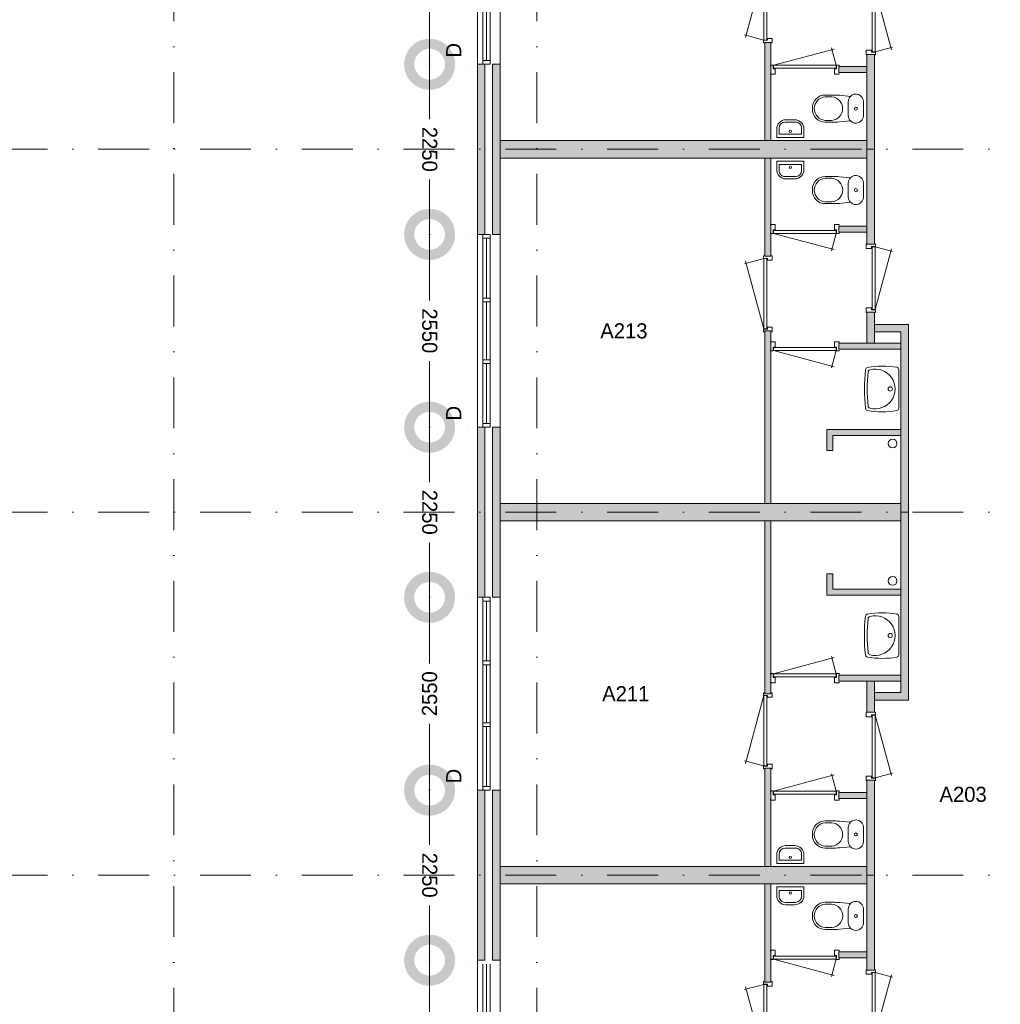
# Model space of a CAD drawing. Header units: millimetres. Extents: x -8493 to 75607, y -19302 to 56340.
# Tile 28 of 40: x 31013 to 43980, y 20585 to 33607. Entities that reach past the tile are written whole.
import ezdxf
from ezdxf.enums import TextEntityAlignment as Align

# ---------------------------------------------------------------- set-up
doc = ezdxf.new("R2010")
doc.units = ezdxf.units.MM
doc.header["$PDMODE"] = 3
doc.header["$PDSIZE"] = 1
doc.linetypes.add('DGN1', pattern=[504.6, 0, -504.6])
doc.linetypes.add('DGN4', pattern=[1345.6, 672.8, -336.4, 0, -336.4])
for name, color, linetype in [('16', 7, 'Continuous'), ('17', 7, 'Continuous'), ('30', 7, 'Continuous'), ('32', 7, 'Continuous'), ('33', 7, 'Continuous'), ('40', 7, 'Continuous'), ('48', 7, 'Continuous'), ('56', 7, 'Continuous'), ('58', 7, 'Continuous'), ('62', 7, 'Continuous')]:
    doc.layers.add(name, color=color, linetype=linetype)
doc.styles.add('dgn003', font='dgn003.shx')
doc.styles.get("Standard").update_dxf_attribs({"font": 'arial.ttf'})
doc.dimstyles.get("Standard").update_dxf_attribs({"dimtxt": 0.18, "dimasz": 0.18, "dimexe": 0.18, "dimexo": 0.0625, "dimgap": 0.09, "dimtad": 0, "dimtih": 1, "dimtoh": 1, "dimdec": 4, "dimzin": 0, "dimdsep": 46, "dimtxsty": 'Standard', "dimcen": 0.09, "dimadec": 0, "dimazin": 0, "dimtfac": 1, "dimtdec": 4, "dimtofl": 0, "dimtmove": 0, "dimatfit": 3, "dimfxl": 1, "dimtolj": 1, "dimtzin": 0, "dimarcsym": 0})

# ---------------------------------------------------------------- blocks, each defined once
blk = doc.blocks.new('930L0933')
at = {"layer": '33', "color": 1, "linetype": 'Continuous', "lineweight": 0}
for p, q in [((-98, -38), (-338.7, -936.31)), ((-98, -968), (-353.44, -899.56))]:
    blk.add_line(p, q, dxfattribs=at)
at = {"layer": '33', "color": 92, "linetype": 'Continuous', "lineweight": 13, "true_color": 0x00e100, "flags": 128}
for points in [[(-90, 0), (-101, 0), (-101, -35), (-51, -35), (-51, -60), (11, -60), (11, 0), (0, 0)], [(-90, -1006), (-101, -1006), (-101, -971), (-51, -971), (-51, -946), (11, -946), (11, -1006), (0, -1006)]]:
    blk.add_lwpolyline(points, dxfattribs=at)
at = {"layer": '33', "color": 2, "linetype": 'Continuous', "lineweight": 13, "true_color": 0xf0f000, "flags": 128}
blk.add_lwpolyline([(-98, -968), (-98, -38), (-58, -38), (-58, -968), (-98, -968)], dxfattribs=at)
blk = doc.blocks.new('830R10100')
at = {"layer": '33', "color": 1, "linetype": 'Continuous', "lineweight": 0}
for p, q in [((-868, 108), (-66.28, 322.82)), ((-38, 108), (-99.32, 336.87))]:
    blk.add_line(p, q, dxfattribs=at)
at = {"layer": '33', "color": 92, "linetype": 'Continuous', "lineweight": 13, "true_color": 0x00e100, "flags": 128}
for points in [[(-906, 100), (-906, 111), (-871, 111), (-871, 61), (-846, 61), (-846, -11), (-906, -11), (-906, 0)], [(0, 100), (0, 111), (-35, 111), (-35, 61), (-60, 61), (-60, -11), (0, -11), (0, 0)]]:
    blk.add_lwpolyline(points, dxfattribs=at)
at = {"layer": '33', "color": 2, "linetype": 'Continuous', "lineweight": 13, "true_color": 0xf0f000, "flags": 128}
blk.add_lwpolyline([(-868, 108), (-38, 108), (-38, 68), (-868, 68), (-868, 108)], dxfattribs=at)
blk = doc.blocks.new('830R10101')
at = {"layer": '33', "color": 1, "linetype": 'Continuous', "lineweight": 0}
for p, q in [((108, 868), (322.82, 66.28)), ((108, 38), (336.87, 99.32))]:
    blk.add_line(p, q, dxfattribs=at)
at = {"layer": '33', "color": 92, "linetype": 'Continuous', "lineweight": 13, "true_color": 0x00e100, "flags": 128}
for points in [[(100, 906), (111, 906), (111, 871), (61, 871), (61, 846), (-11, 846), (-11, 906), (0, 906)], [(100, 0), (111, 0), (111, 35), (61, 35), (61, 60), (-11, 60), (-11, 0), (0, 0)]]:
    blk.add_lwpolyline(points, dxfattribs=at)
at = {"layer": '33', "color": 2, "linetype": 'Continuous', "lineweight": 13, "true_color": 0xf0f000, "flags": 128}
blk.add_lwpolyline([(108, 868), (108, 38), (68, 38), (68, 868), (108, 868)], dxfattribs=at)
blk = doc.blocks.new('930L0934')
at = {"layer": '33', "color": 1, "linetype": 'Continuous', "lineweight": 0}
for p, q in [((-98, 968), (-353.44, 899.56)), ((-98, 38), (-338.7, 936.31))]:
    blk.add_line(p, q, dxfattribs=at)
at = {"layer": '33', "color": 92, "linetype": 'Continuous', "lineweight": 13, "true_color": 0x00e100, "flags": 128}
for points in [[(-90, 1006), (-101, 1006), (-101, 971), (-51, 971), (-51, 946), (11, 946), (11, 1006), (0, 1006)], [(-90, 0), (-101, 0), (-101, 35), (-51, 35), (-51, 60), (11, 60), (11, 0), (0, 0)]]:
    blk.add_lwpolyline(points, dxfattribs=at)
at = {"layer": '33', "color": 2, "linetype": 'Continuous', "lineweight": 13, "true_color": 0xf0f000, "flags": 128}
blk.add_lwpolyline([(-98, 968), (-98, 38), (-58, 38), (-58, 968), (-98, 968)], dxfattribs=at)
blk = doc.blocks.new('830R10102')
at = {"layer": '33', "color": 1, "linetype": 'Continuous', "lineweight": 0}
for p, q in [((-868, -108), (-66.28, -322.82)), ((-38, -108), (-99.32, -336.87))]:
    blk.add_line(p, q, dxfattribs=at)
at = {"layer": '33', "color": 92, "linetype": 'Continuous', "lineweight": 13, "true_color": 0x00e100, "flags": 128}
for points in [[(-906, -100), (-906, -111), (-871, -111), (-871, -61), (-846, -61), (-846, 11), (-906, 11), (-906, 0)], [(0, -100), (0, -111), (-35, -111), (-35, -61), (-60, -61), (-60, 11), (0, 11), (0, 0)]]:
    blk.add_lwpolyline(points, dxfattribs=at)
at = {"layer": '33', "color": 2, "linetype": 'Continuous', "lineweight": 13, "true_color": 0xf0f000, "flags": 128}
blk.add_lwpolyline([(-868, -108), (-38, -108), (-38, -68), (-868, -68), (-868, -108)], dxfattribs=at)
blk = doc.blocks.new('CLOS0233')
at = {"layer": '40', "color": 7, "linetype": 'Continuous', "lineweight": 0}
for p, q in [((-528, 155), (-436, 155)), ((-670, -1), (-670, 1)), ((-220, -92), (-220, 92)), ((-528, -155), (-436, -155))]:
    blk.add_line(p, q, dxfattribs=at)
at = {"layer": '40', "color": 7, "linetype": 'Continuous', "lineweight": 0, "flags": 128}
for points in [[(-338, -176), (-192, -162), (-192, -162, 0.674333), (-20, -92), (-20, -92), (-20, 92), (-20, 92, 0.674333), (-192, 162), (-192, 162), (-338, 176), (-338, 176, 0.023285), (-431, 180), (-431, 180), (-525, 180), (-525, 180, 0.414214), (-695, 10), (-695, 10), (-695, -10), (-695, -10, 0.414214), (-525, -180), (-525, -180), (-431, -180), (-431, -180, 0.023285), (-338, -176)], [(-220, 92, -0.194504), (-192, 162)], [(-192, -162, -0.194504), (-220, -92)]]:
    blk.add_lwpolyline(points, format="xyb", dxfattribs=at)
at = {"layer": '40', "color": 7, "linetype": 'Continuous', "lineweight": 0}
blk.add_circle((-120, 0), 20, dxfattribs=at)
for centre, start, end in [((-514, 0), 94.9259, 265.0741), ((-450, 0), 274.9263, 85.0736)]:
    blk.add_arc(centre, 156, start, end, dxfattribs=at)
blk = doc.blocks.new('830R10103')
at = {"layer": '33', "color": 1, "linetype": 'Continuous', "lineweight": 0}
for p, q in [((108, -38), (336.87, -99.32)), ((108, -868), (322.82, -66.28))]:
    blk.add_line(p, q, dxfattribs=at)
at = {"layer": '33', "color": 92, "linetype": 'Continuous', "lineweight": 13, "true_color": 0x00e100, "flags": 128}
for points in [[(100, 0), (111, 0), (111, -35), (61, -35), (61, -60), (-11, -60), (-11, 0), (0, 0)], [(100, -906), (111, -906), (111, -871), (61, -871), (61, -846), (-11, -846), (-11, -906), (0, -906)]]:
    blk.add_lwpolyline(points, dxfattribs=at)
at = {"layer": '33', "color": 2, "linetype": 'Continuous', "lineweight": 13, "true_color": 0xf0f000, "flags": 128}
blk.add_lwpolyline([(108, -868), (108, -38), (68, -38), (68, -868), (108, -868)], dxfattribs=at)
blk = doc.blocks.new('830R10104')
at = {"layer": '33', "color": 1, "linetype": 'Continuous', "lineweight": 0}
for p, q in [((-868, -108), (-66.28, -322.82)), ((-38, -108), (-99.32, -336.87))]:
    blk.add_line(p, q, dxfattribs=at)
at = {"layer": '33', "color": 92, "linetype": 'Continuous', "lineweight": 13, "true_color": 0x00e100, "flags": 128}
for points in [[(-906, -100), (-906, -111), (-871, -111), (-871, -61), (-846, -61), (-846, 11), (-906, 11), (-906, 0)], [(0, -100), (0, -111), (-35, -111), (-35, -61), (-60, -61), (-60, 11), (0, 11), (0, 0)]]:
    blk.add_lwpolyline(points, dxfattribs=at)
at = {"layer": '33', "color": 2, "linetype": 'Continuous', "lineweight": 13, "true_color": 0xf0f000, "flags": 128}
blk.add_lwpolyline([(-868, -108), (-38, -108), (-38, -68), (-868, -68), (-868, -108)], dxfattribs=at)
blk = doc.blocks.new('WT0134')
at = {"layer": '40', "color": 7, "linetype": 'Continuous', "lineweight": 0}
blk.add_line((-20, -253), (-20, 253), dxfattribs=at)
at = {"layer": '40', "color": 7, "linetype": 'Continuous', "lineweight": 0, "flags": 128}
for points in [[(-459, 256, -0.328769), (-432, 284)], [(-432, 284, -0.090801), (-47, 286)], [(-401, 254, -1.30637), (-401, -254)], [(-47, 286, -0.363957), (-20, 253)], [(-459, -256, -0.059915), (-459, 256)], [(-425, -226, -0.052773), (-425, 226)], [(-425, 226, -0.309671), (-401, 254)], [(-432, -284, -0.328769), (-459, -256)], [(-401, -254, -0.309671), (-425, -226)], [(-20, -253, -0.363957), (-47, -286)], [(-47, -286, -0.090801), (-432, -284)]]:
    blk.add_lwpolyline(points, format="xyb", dxfattribs=at)
at = {"layer": '40', "color": 7, "linetype": 'Continuous', "lineweight": 0}
blk.add_circle((-133, 0), 28.1, dxfattribs=at)
blk = doc.blocks.new('FT0133')
at = {"layer": '40', "color": 7, "linetype": 'Continuous', "lineweight": 0}
for p, q in [((180, -20), (-180, -20)), ((149, -65), (-149, -65)), ((-149, -65), (-149, -144)), ((180, -135), (180, -20))]:
    blk.add_line(p, q, dxfattribs=at)
at = {"layer": '40', "color": 7, "linetype": 'Continuous', "lineweight": 0, "flags": 128}
for points in [[(-180, -20), (-180, -135)], [(149, -144), (149, -65)], [(-69, -224), (69, -224)], [(-60, -255), (60, -255)]]:
    blk.add_lwpolyline(points, dxfattribs=at)
for points in [[(-60, -255, -0.414214), (-180, -135)], [(-69, -224, -0.414214), (-149, -144)]]:
    blk.add_lwpolyline(points, format="xyb", dxfattribs=at)
at = {"layer": '40', "color": 7, "linetype": 'Continuous', "lineweight": 0}
blk.add_circle((-1, -101), 15.1, dxfattribs=at)
for centre, radius in [((60, -135), 120), ((69, -144), 80)]:
    blk.add_arc(centre, radius, 270, 0, dxfattribs=at)
blk = doc.blocks.new('CLOS0234')
at = {"layer": '40', "color": 7, "linetype": 'Continuous', "lineweight": 0}
for p, q in [((-528, 155), (-436, 155)), ((-670, 1), (-670, -1)), ((-220, 92), (-220, -93)), ((-528, -155), (-436, -155))]:
    blk.add_line(p, q, dxfattribs=at)
at = {"layer": '40', "color": 7, "linetype": 'Continuous', "lineweight": 0, "flags": 128}
for points in [[(-338, 176), (-192, 162), (-192, 162, -0.674333), (-20, 92), (-20, 92), (-20, -93), (-20, -93, -0.674333), (-192, -162), (-192, -162), (-338, -176), (-338, -176, -0.023285), (-431, -180), (-431, -180), (-525, -180), (-525, -180, -0.414214), (-695, -10), (-695, -10), (-695, 10), (-695, 10, -0.414214), (-525, 180), (-525, 180), (-431, 180), (-431, 180, -0.023285), (-338, 176)], [(-528, -155, -0.917521), (-528, 155)], [(-437, 155, -0.917514), (-437, -155)]]:
    blk.add_lwpolyline(points, format="xyb", dxfattribs=at)
at = {"layer": '40', "color": 7, "linetype": 'Continuous', "lineweight": 0}
blk.add_circle((-120, 0), 20, dxfattribs=at)
for centre, start, end in [((-120, 92), 135.9727, 180), ((-120, -93), 180, 224.0273)]:
    blk.add_arc(centre, 100, start, end, dxfattribs=at)
blk = doc.blocks.new('FT0134')
at = {"layer": '40', "color": 7, "linetype": 'Continuous', "lineweight": 0}
for p, q in [((-149, 65), (-149, 144)), ((180, 135), (180, 20)), ((180, 20), (-180, 20)), ((149, 65), (-149, 65))]:
    blk.add_line(p, q, dxfattribs=at)
at = {"layer": '40', "color": 7, "linetype": 'Continuous', "lineweight": 0, "flags": 128}
for points in [[(-180, 20), (-180, 135)], [(-69, 224), (69, 224)], [(-60, 255), (60, 255)], [(149, 144), (149, 65)]]:
    blk.add_lwpolyline(points, dxfattribs=at)
for points in [[(60, 255, -0.414214), (180, 135)], [(69, 224, -0.414214), (149, 144)]]:
    blk.add_lwpolyline(points, format="xyb", dxfattribs=at)
at = {"layer": '40', "color": 7, "linetype": 'Continuous', "lineweight": 0}
blk.add_circle((-1, 101), 15.1, dxfattribs=at)
for centre, radius in [((-60, 135), 120), ((-69, 144), 80)]:
    blk.add_arc(centre, radius, 90, 180, dxfattribs=at)
blk = doc.blocks.new('830R10105')
at = {"layer": '33', "color": 1, "linetype": 'Continuous', "lineweight": 0}
for p, q in [((-868, 108), (-66.28, 322.82)), ((-38, 108), (-99.32, 336.87))]:
    blk.add_line(p, q, dxfattribs=at)
at = {"layer": '33', "color": 92, "linetype": 'Continuous', "lineweight": 13, "true_color": 0x00e100, "flags": 128}
for points in [[(-906, 100), (-906, 111), (-871, 111), (-871, 61), (-846, 61), (-846, -11), (-906, -11), (-906, 0)], [(0, 100), (0, 111), (-35, 111), (-35, 61), (-60, 61), (-60, -11), (0, -11), (0, 0)]]:
    blk.add_lwpolyline(points, dxfattribs=at)
at = {"layer": '33', "color": 2, "linetype": 'Continuous', "lineweight": 13, "true_color": 0xf0f000, "flags": 128}
blk.add_lwpolyline([(-868, 108), (-38, 108), (-38, 68), (-868, 68), (-868, 108)], dxfattribs=at)
blk = doc.blocks.new('930L0935')
at = {"layer": '33', "color": 1, "linetype": 'Continuous', "lineweight": 0}
for p, q in [((-98, -38), (-338.7, -936.31)), ((-98, -968), (-353.44, -899.56))]:
    blk.add_line(p, q, dxfattribs=at)
at = {"layer": '33', "color": 92, "linetype": 'Continuous', "lineweight": 13, "true_color": 0x00e100, "flags": 128}
for points in [[(-90, 0), (-101, 0), (-101, -35), (-51, -35), (-51, -60), (11, -60), (11, 0), (0, 0)], [(-90, -1006), (-101, -1006), (-101, -971), (-51, -971), (-51, -946), (11, -946), (11, -1006), (0, -1006)]]:
    blk.add_lwpolyline(points, dxfattribs=at)
at = {"layer": '33', "color": 2, "linetype": 'Continuous', "lineweight": 13, "true_color": 0xf0f000, "flags": 128}
blk.add_lwpolyline([(-98, -968), (-98, -38), (-58, -38), (-58, -968), (-98, -968)], dxfattribs=at)
blk = doc.blocks.new('CLOS0235')
at = {"layer": '40', "color": 7, "linetype": 'Continuous', "lineweight": 0}
for p, q in [((-528, 155), (-436, 155)), ((-670, 1), (-670, -1)), ((-220, 92), (-220, -93)), ((-528, -155), (-436, -155))]:
    blk.add_line(p, q, dxfattribs=at)
at = {"layer": '40', "color": 7, "linetype": 'Continuous', "lineweight": 0, "flags": 128}
for points in [[(-338, 176), (-192, 162), (-192, 162, -0.674333), (-20, 92), (-20, 92), (-20, -93), (-20, -93, -0.674333), (-192, -162), (-192, -162), (-338, -176), (-338, -176, -0.023285), (-431, -180), (-431, -180), (-525, -180), (-525, -180, -0.414214), (-695, -10), (-695, -10), (-695, 10), (-695, 10, -0.414214), (-525, 180), (-525, 180), (-431, 180), (-431, 180, -0.023285), (-338, 176)], [(-528, -155, -0.917521), (-528, 155)], [(-437, 155, -0.917514), (-437, -155)]]:
    blk.add_lwpolyline(points, format="xyb", dxfattribs=at)
at = {"layer": '40', "color": 7, "linetype": 'Continuous', "lineweight": 0}
blk.add_circle((-120, 0), 20, dxfattribs=at)
for centre, start, end in [((-120, 92), 135.9727, 180), ((-120, -93), 180, 224.0273)]:
    blk.add_arc(centre, 100, start, end, dxfattribs=at)
blk = doc.blocks.new('830R10106')
at = {"layer": '33', "color": 1, "linetype": 'Continuous', "lineweight": 0}
for p, q in [((-868, 108), (-66.28, 322.82)), ((-38, 108), (-99.32, 336.87))]:
    blk.add_line(p, q, dxfattribs=at)
at = {"layer": '33', "color": 92, "linetype": 'Continuous', "lineweight": 13, "true_color": 0x00e100, "flags": 128}
for points in [[(-906, 100), (-906, 111), (-871, 111), (-871, 61), (-846, 61), (-846, -11), (-906, -11), (-906, 0)], [(0, 100), (0, 111), (-35, 111), (-35, 61), (-60, 61), (-60, -11), (0, -11), (0, 0)]]:
    blk.add_lwpolyline(points, dxfattribs=at)
at = {"layer": '33', "color": 2, "linetype": 'Continuous', "lineweight": 13, "true_color": 0xf0f000, "flags": 128}
blk.add_lwpolyline([(-868, 108), (-38, 108), (-38, 68), (-868, 68), (-868, 108)], dxfattribs=at)
blk = doc.blocks.new('FT0135')
at = {"layer": '40', "color": 7, "linetype": 'Continuous', "lineweight": 0}
for p, q in [((-149, 65), (-149, 144)), ((180, 135), (180, 20)), ((180, 20), (-180, 20)), ((149, 65), (-149, 65))]:
    blk.add_line(p, q, dxfattribs=at)
at = {"layer": '40', "color": 7, "linetype": 'Continuous', "lineweight": 0, "flags": 128}
for points in [[(-180, 20), (-180, 135)], [(-69, 224), (69, 224)], [(-60, 255), (60, 255)], [(149, 144), (149, 65)]]:
    blk.add_lwpolyline(points, dxfattribs=at)
for points in [[(60, 255, -0.414214), (180, 135)], [(69, 224, -0.414214), (149, 144)]]:
    blk.add_lwpolyline(points, format="xyb", dxfattribs=at)
at = {"layer": '40', "color": 7, "linetype": 'Continuous', "lineweight": 0}
blk.add_circle((-1, 101), 15.1, dxfattribs=at)
for centre, radius in [((-60, 135), 120), ((-69, 144), 80)]:
    blk.add_arc(centre, radius, 90, 180, dxfattribs=at)
blk = doc.blocks.new('WT0135')
at = {"layer": '40', "color": 7, "linetype": 'Continuous', "lineweight": 0}
blk.add_line((-20, 253), (-20, -253), dxfattribs=at)
blk.add_circle((-133, 0), 28.1, dxfattribs=at)
for centre, radius, start, end in [((-426, 252), 33, 100.3455, 173.1425), ((-236, -766), 1068, 79.7983, 100.5514), ((-332, 0), 263, 254.8667, 105.1333), ((-53, 253), 33, 0, 79.9973), ((1669, 0), 2144, 173.1425, 186.8575), ((1707, 0), 2144, 173.9582, 186.0418), ((-392, 222), 33, 105.1333, 173.9582), ((-426, -252), 33, 186.8575, 259.6545), ((-392, -222), 33, 186.0418, 254.8667), ((-53, -253), 33, 280.0027, 0), ((-236, 766), 1068, 259.4486, 280.2017)]:
    blk.add_arc(centre, radius, start, end, dxfattribs=at)
blk = doc.blocks.new('830R10107')
at = {"layer": '33', "color": 1, "linetype": 'Continuous', "lineweight": 0}
for p, q in [((108, 868), (322.82, 66.28)), ((108, 38), (336.87, 99.32))]:
    blk.add_line(p, q, dxfattribs=at)
at = {"layer": '33', "color": 92, "linetype": 'Continuous', "lineweight": 13, "true_color": 0x00e100, "flags": 128}
for points in [[(100, 906), (111, 906), (111, 871), (61, 871), (61, 846), (-11, 846), (-11, 906), (0, 906)], [(100, 0), (111, 0), (111, 35), (61, 35), (61, 60), (-11, 60), (-11, 0), (0, 0)]]:
    blk.add_lwpolyline(points, dxfattribs=at)
at = {"layer": '33', "color": 2, "linetype": 'Continuous', "lineweight": 13, "true_color": 0xf0f000, "flags": 128}
blk.add_lwpolyline([(108, 868), (108, 38), (68, 38), (68, 868), (108, 868)], dxfattribs=at)
blk = doc.blocks.new('930L0936')
at = {"layer": '33', "color": 1, "linetype": 'Continuous', "lineweight": 0}
for p, q in [((-98, 968), (-353.44, 899.56)), ((-98, 38), (-338.7, 936.31))]:
    blk.add_line(p, q, dxfattribs=at)
at = {"layer": '33', "color": 92, "linetype": 'Continuous', "lineweight": 13, "true_color": 0x00e100, "flags": 128}
for points in [[(-90, 1006), (-101, 1006), (-101, 971), (-51, 971), (-51, 946), (11, 946), (11, 1006), (0, 1006)], [(-90, 0), (-101, 0), (-101, 35), (-51, 35), (-51, 60), (11, 60), (11, 0), (0, 0)]]:
    blk.add_lwpolyline(points, dxfattribs=at)
at = {"layer": '33', "color": 2, "linetype": 'Continuous', "lineweight": 13, "true_color": 0xf0f000, "flags": 128}
blk.add_lwpolyline([(-98, 968), (-98, 38), (-58, 38), (-58, 968), (-98, 968)], dxfattribs=at)
blk = doc.blocks.new('830R10109')
at = {"layer": '33', "color": 1, "linetype": 'Continuous', "lineweight": 0}
for p, q in [((-868, -108), (-66.28, -322.82)), ((-38, -108), (-99.32, -336.87))]:
    blk.add_line(p, q, dxfattribs=at)
at = {"layer": '33', "color": 92, "linetype": 'Continuous', "lineweight": 13, "true_color": 0x00e100, "flags": 128}
for points in [[(-906, -100), (-906, -111), (-871, -111), (-871, -61), (-846, -61), (-846, 11), (-906, 11), (-906, 0)], [(0, -100), (0, -111), (-35, -111), (-35, -61), (-60, -61), (-60, 11), (0, 11), (0, 0)]]:
    blk.add_lwpolyline(points, dxfattribs=at)
at = {"layer": '33', "color": 2, "linetype": 'Continuous', "lineweight": 13, "true_color": 0xf0f000, "flags": 128}
blk.add_lwpolyline([(-868, -108), (-38, -108), (-38, -68), (-868, -68), (-868, -108)], dxfattribs=at)
blk = doc.blocks.new('CLOS0236')
at = {"layer": '40', "color": 7, "linetype": 'Continuous', "lineweight": 0}
for p, q in [((-528, 155), (-436, 155)), ((-670, -1), (-670, 1)), ((-220, -92), (-220, 92)), ((-528, -155), (-436, -155))]:
    blk.add_line(p, q, dxfattribs=at)
at = {"layer": '40', "color": 7, "linetype": 'Continuous', "lineweight": 0, "flags": 128}
for points in [[(-338, -176), (-192, -162), (-192, -162, 0.674333), (-20, -92), (-20, -92), (-20, 92), (-20, 92, 0.674333), (-192, 162), (-192, 162), (-338, 176), (-338, 176, 0.023285), (-431, 180), (-431, 180), (-525, 180), (-525, 180, 0.414214), (-695, 10), (-695, 10), (-695, -10), (-695, -10, 0.414214), (-525, -180), (-525, -180), (-431, -180), (-431, -180, 0.023285), (-338, -176)], [(-220, 92, -0.194504), (-192, 162)], [(-192, -162, -0.194504), (-220, -92)]]:
    blk.add_lwpolyline(points, format="xyb", dxfattribs=at)
at = {"layer": '40', "color": 7, "linetype": 'Continuous', "lineweight": 0}
blk.add_circle((-120, 0), 20, dxfattribs=at)
for centre, start, end in [((-514, 0), 94.9259, 265.0741), ((-450, 0), 274.9263, 85.0736)]:
    blk.add_arc(centre, 156, start, end, dxfattribs=at)
blk = doc.blocks.new('FT0136')
at = {"layer": '40', "color": 7, "linetype": 'Continuous', "lineweight": 0}
for p, q in [((180, -20), (-180, -20)), ((149, -65), (-149, -65)), ((-149, -65), (-149, -144)), ((180, -135), (180, -20))]:
    blk.add_line(p, q, dxfattribs=at)
at = {"layer": '40', "color": 7, "linetype": 'Continuous', "lineweight": 0, "flags": 128}
for points in [[(-180, -20), (-180, -135)], [(149, -144), (149, -65)], [(-69, -224), (69, -224)], [(-60, -255), (60, -255)]]:
    blk.add_lwpolyline(points, dxfattribs=at)
for points in [[(-60, -255, -0.414214), (-180, -135)], [(-69, -224, -0.414214), (-149, -144)]]:
    blk.add_lwpolyline(points, format="xyb", dxfattribs=at)
at = {"layer": '40', "color": 7, "linetype": 'Continuous', "lineweight": 0}
blk.add_circle((-1, -101), 15.1, dxfattribs=at)
for centre, radius in [((60, -135), 120), ((69, -144), 80)]:
    blk.add_arc(centre, radius, 270, 0, dxfattribs=at)
blk = doc.blocks.new('830R10110')
at = {"layer": '33', "color": 1, "linetype": 'Continuous', "lineweight": 0}
for p, q in [((108, -38), (336.87, -99.32)), ((108, -868), (322.82, -66.28))]:
    blk.add_line(p, q, dxfattribs=at)
at = {"layer": '33', "color": 92, "linetype": 'Continuous', "lineweight": 13, "true_color": 0x00e100, "flags": 128}
for points in [[(100, 0), (111, 0), (111, -35), (61, -35), (61, -60), (-11, -60), (-11, 0), (0, 0)], [(100, -906), (111, -906), (111, -871), (61, -871), (61, -846), (-11, -846), (-11, -906), (0, -906)]]:
    blk.add_lwpolyline(points, dxfattribs=at)
at = {"layer": '33', "color": 2, "linetype": 'Continuous', "lineweight": 13, "true_color": 0xf0f000, "flags": 128}
blk.add_lwpolyline([(108, -868), (108, -38), (68, -38), (68, -868), (108, -868)], dxfattribs=at)
blk = doc.blocks.new('_DotSmall')
at = {"color": 0, "linetype": 'ByBlock', "const_width": 0.5}
blk.add_lwpolyline([(-0.0625, 0, 1), (0.0625, 0, 1)], format="xyb", close=True, dxfattribs=at)
blk = doc.blocks.new('*D3831')
at = {"layer": '58', "color": 3, "linetype": 'Continuous', "lineweight": 0, "transparency": 16777216}
for p, q in [((36433.44, 21167.77), (36433.44, 20292.77)), ((36433.44, 18617.77), (36433.44, 19492.77))]:
    blk.add_line(p, q, dxfattribs=at)
at = {"layer": 'Defpoints', "color": 0, "linetype": 'Continuous', "transparency": 16777216}
for p in [(36433.44, 21167.77), (37064.76, 21167.77), (37064.76, 18617.77)]:
    blk.add_point(p, dxfattribs=at)
at = {"layer": '58', "color": 3, "linetype": 'Continuous', "lineweight": 0, "transparency": 16777216, "xscale": 1080, "yscale": 1080, "zscale": 1080}
for p, rotation in [((36433.44, 21167.77), 90), ((36433.44, 18617.77), 270)]:
    blk.add_blockref('_DotSmall', p, dxfattribs=dict(at, rotation=rotation))
at = {"layer": '58', "color": 3, "linetype": 'Continuous', "lineweight": 0, "transparency": 16777216, "insert": (36433.44, 19892.77), "char_height": 200, "attachment_point": 5, "rotation": 270, "style": 'dgn003'}
blk.add_mtext('\\A1;2550', dxfattribs=at)
blk = doc.blocks.new('*D3832')
at = {"layer": '58', "color": 3, "linetype": 'Continuous', "lineweight": 0, "transparency": 16777216}
for p, q in [((36433.44, 23417.77), (36433.44, 22692.77)), ((36433.44, 21167.77), (36433.44, 21892.77))]:
    blk.add_line(p, q, dxfattribs=at)
at = {"layer": 'Defpoints', "color": 0, "linetype": 'Continuous', "transparency": 16777216}
for p in [(36433.44, 23417.77), (37064.76, 23417.77), (37064.76, 21167.77)]:
    blk.add_point(p, dxfattribs=at)
at = {"layer": '58', "color": 3, "linetype": 'Continuous', "lineweight": 0, "transparency": 16777216, "xscale": 1080, "yscale": 1080, "zscale": 1080}
for p, rotation in [((36433.44, 23417.77), 90), ((36433.44, 21167.77), 270)]:
    blk.add_blockref('_DotSmall', p, dxfattribs=dict(at, rotation=rotation))
at = {"layer": '58', "color": 3, "linetype": 'Continuous', "lineweight": 0, "transparency": 16777216, "insert": (36433.44, 22292.77), "char_height": 200, "attachment_point": 5, "rotation": 270, "style": 'dgn003'}
blk.add_mtext('\\A1;2250', dxfattribs=at)
blk = doc.blocks.new('*D3833')
at = {"layer": '58', "color": 3, "linetype": 'Continuous', "lineweight": 0, "transparency": 16777216}
for p, q in [((36433.44, 25967.77), (36433.44, 25092.77)), ((36433.44, 23417.77), (36433.44, 24292.77))]:
    blk.add_line(p, q, dxfattribs=at)
at = {"layer": 'Defpoints', "color": 0, "linetype": 'Continuous', "transparency": 16777216}
for p in [(37064.76, 25967.77), (36433.44, 23417.77), (37064.76, 23417.77)]:
    blk.add_point(p, dxfattribs=at)
at = {"layer": '58', "color": 3, "linetype": 'Continuous', "lineweight": 0, "transparency": 16777216, "xscale": 1080, "yscale": 1080, "zscale": 1080}
for p, rotation in [((36433.44, 25967.77), 90), ((36433.44, 23417.77), 270)]:
    blk.add_blockref('_DotSmall', p, dxfattribs=dict(at, rotation=rotation))
at = {"layer": '58', "color": 3, "linetype": 'Continuous', "lineweight": 0, "transparency": 16777216, "insert": (36433.44, 24692.77), "char_height": 200, "attachment_point": 5, "rotation": 90, "style": 'dgn003'}
blk.add_mtext('\\A1;2550', dxfattribs=at)
blk = doc.blocks.new('*D3834')
at = {"layer": '58', "color": 3, "linetype": 'Continuous', "lineweight": 0, "transparency": 16777216}
for p, q in [((36433.44, 28217.77), (36433.44, 27492.77)), ((36433.44, 25967.77), (36433.44, 26692.77))]:
    blk.add_line(p, q, dxfattribs=at)
at = {"layer": 'Defpoints', "color": 0, "linetype": 'Continuous', "transparency": 16777216}
for p in [(36433.44, 28217.77), (37064.76, 28217.77), (37064.76, 25967.77)]:
    blk.add_point(p, dxfattribs=at)
at = {"layer": '58', "color": 3, "linetype": 'Continuous', "lineweight": 0, "transparency": 16777216, "xscale": 1080, "yscale": 1080, "zscale": 1080}
for p, rotation in [((36433.44, 28217.77), 90), ((36433.44, 25967.77), 270)]:
    blk.add_blockref('_DotSmall', p, dxfattribs=dict(at, rotation=rotation))
at = {"layer": '58', "color": 3, "linetype": 'Continuous', "lineweight": 0, "transparency": 16777216, "insert": (36433.44, 27092.77), "char_height": 200, "attachment_point": 5, "rotation": 270, "style": 'dgn003'}
blk.add_mtext('\\A1;2250', dxfattribs=at)
blk = doc.blocks.new('*D3835')
at = {"layer": '58', "color": 3, "linetype": 'Continuous', "lineweight": 0, "transparency": 16777216}
for p, q in [((36433.44, 30767.77), (36433.44, 29892.77)), ((36433.44, 28217.77), (36433.44, 29092.77))]:
    blk.add_line(p, q, dxfattribs=at)
at = {"layer": 'Defpoints', "color": 0, "linetype": 'Continuous', "transparency": 16777216}
for p in [(36433.44, 30767.77), (37064.76, 30767.77), (37064.76, 28217.77)]:
    blk.add_point(p, dxfattribs=at)
at = {"layer": '58', "color": 3, "linetype": 'Continuous', "lineweight": 0, "transparency": 16777216, "xscale": 1080, "yscale": 1080, "zscale": 1080}
for p, rotation in [((36433.44, 30767.77), 90), ((36433.44, 28217.77), 270)]:
    blk.add_blockref('_DotSmall', p, dxfattribs=dict(at, rotation=rotation))
at = {"layer": '58', "color": 3, "linetype": 'Continuous', "lineweight": 0, "transparency": 16777216, "insert": (36433.44, 29492.77), "char_height": 200, "attachment_point": 5, "rotation": 270, "style": 'dgn003'}
blk.add_mtext('\\A1;2550', dxfattribs=at)
blk = doc.blocks.new('*D3836')
at = {"layer": '58', "color": 3, "linetype": 'Continuous', "lineweight": 0, "transparency": 16777216}
for p, q in [((36433.44, 33017.77), (36433.44, 32292.77)), ((36433.44, 30767.77), (36433.44, 31492.77))]:
    blk.add_line(p, q, dxfattribs=at)
at = {"layer": 'Defpoints', "color": 0, "linetype": 'Continuous', "transparency": 16777216}
for p in [(36433.44, 33017.77), (37064.76, 33017.77), (37064.76, 30767.77)]:
    blk.add_point(p, dxfattribs=at)
at = {"layer": '58', "color": 3, "linetype": 'Continuous', "lineweight": 0, "transparency": 16777216, "xscale": 1080, "yscale": 1080, "zscale": 1080}
for p, rotation in [((36433.44, 33017.77), 90), ((36433.44, 30767.77), 270)]:
    blk.add_blockref('_DotSmall', p, dxfattribs=dict(at, rotation=rotation))
at = {"layer": '58', "color": 3, "linetype": 'Continuous', "lineweight": 0, "transparency": 16777216, "insert": (36433.44, 31892.77), "char_height": 200, "attachment_point": 5, "rotation": 270, "style": 'dgn003'}
blk.add_mtext('\\A1;2250', dxfattribs=at)
blk = doc.blocks.new('*D3837')
at = {"layer": '58', "color": 3, "linetype": 'Continuous', "lineweight": 0, "transparency": 16777216}
for p, q in [((36433.44, 35567.77), (36433.44, 34692.77)), ((36433.44, 33017.77), (36433.44, 33892.77))]:
    blk.add_line(p, q, dxfattribs=at)
at = {"layer": 'Defpoints', "color": 0, "linetype": 'Continuous', "transparency": 16777216}
for p in [(37064.76, 35567.77), (36433.44, 33017.77), (37064.76, 33017.77)]:
    blk.add_point(p, dxfattribs=at)
at = {"layer": '58', "color": 3, "linetype": 'Continuous', "lineweight": 0, "transparency": 16777216, "xscale": 1080, "yscale": 1080, "zscale": 1080}
for p, rotation in [((36433.44, 35567.77), 90), ((36433.44, 33017.77), 270)]:
    blk.add_blockref('_DotSmall', p, dxfattribs=dict(at, rotation=rotation))
at = {"layer": '58', "color": 3, "linetype": 'Continuous', "lineweight": 0, "transparency": 16777216, "insert": (36433.44, 34292.77), "char_height": 200, "attachment_point": 5, "rotation": 90, "style": 'dgn003'}
blk.add_mtext('\\A1;2550', dxfattribs=at)

msp = doc.modelspace()

# ---------------------------------------------------------------- hatches: boundary and pattern name
at = {"layer": '16'}
for points in [[(37164.76, 30767.77), (37164.76, 33017.77), (37064.76, 33017.77), (37064.76, 30767.77)], [(37164.76, 25967.77), (37164.76, 28217.77), (37064.76, 28217.77), (37064.76, 25967.77)], [(37164.76, 21167.77), (37164.76, 23417.77), (37064.76, 23417.77), (37064.76, 21167.77)]]:
    msp.add_hatch(color=7, dxfattribs=at).paths.add_polyline_path(points)
at = {"layer": '62'}
for color, points in [(9, [(40944.76, 33307.77), (40944.76, 32007.77), (40864.76, 32007.77), (40864.76, 33307.77)]), (7, [(42214.76, 33147.77), (42214.76, 31892.77), (42314.76, 31892.77), (42314.76, 33147.77)]), (9, [(37364.76, 30767.77), (37364.76, 33017.77), (37264.76, 33017.77), (37264.76, 30767.77)]), (9, [(41844.76, 32987.77), (41844.76, 32907.77), (42214.76, 32907.77), (42214.76, 32987.77)]), (9, [(37364.76, 32007.77), (42214.76, 32007.77), (42214.76, 31777.77), (37364.76, 31777.77)]), (9, [(40944.76, 30477.77), (40944.76, 31777.77), (40864.76, 31777.77), (40864.76, 30477.77)]), (7, [(42214.76, 30637.77), (42214.76, 31892.77), (42314.76, 31892.77), (42314.76, 30637.77)]), (9, [(41844.76, 30797.77), (41844.76, 30877.77), (42214.76, 30877.77), (42214.76, 30797.77)]), (7, [(42214.76, 29327.77), (42214.76, 29737.77), (42314.76, 29737.77), (42314.76, 29327.77)]), (7, [(42764.76, 27092.77), (42664.76, 27092.77), (42664.76, 29477.77), (42314.76, 29477.77), (42314.76, 29577.77), (42764.76, 29577.77)]), (9, [(40944.76, 27207.77), (40944.76, 29492.77), (40864.76, 29492.77), (40864.76, 27207.77)]), (9, [(41844.76, 29247.77), (41844.76, 29327.77), (42664.76, 29327.77), (42664.76, 29247.77)]), (9, [(37364.76, 25967.77), (37364.76, 28217.77), (37264.76, 28217.77), (37264.76, 25967.77)]), (9, [(41764.76, 27907.77), (41684.76, 27907.77), (41684.76, 28187.77), (42664.76, 28187.77), (42664.76, 28107.77), (41764.76, 28107.77)]), (9, [(37364.76, 27207.77), (42664.76, 27207.77), (42664.76, 26977.77), (37364.76, 26977.77)]), (7, [(42764.76, 27092.77), (42664.76, 27092.77), (42664.76, 24707.77), (42314.76, 24707.77), (42314.76, 24607.77), (42764.76, 24607.77)]), (9, [(40944.76, 26977.77), (40944.76, 24692.77), (40864.76, 24692.77), (40864.76, 26977.77)]), (9, [(41764.76, 26277.77), (41684.76, 26277.77), (41684.76, 25997.77), (42664.76, 25997.77), (42664.76, 26077.77), (41764.76, 26077.77)]), (9, [(41844.76, 24937.77), (41844.76, 24857.77), (42664.76, 24857.77), (42664.76, 24937.77)]), (7, [(42214.76, 24857.77), (42214.76, 24447.77), (42314.76, 24447.77), (42314.76, 24857.77)]), (9, [(40944.76, 23707.77), (40944.76, 22407.77), (40864.76, 22407.77), (40864.76, 23707.77)]), (7, [(42214.76, 23547.77), (42214.76, 22292.77), (42314.76, 22292.77), (42314.76, 23547.77)]), (9, [(37364.76, 21167.77), (37364.76, 23417.77), (37264.76, 23417.77), (37264.76, 21167.77)]), (9, [(41844.76, 23387.77), (41844.76, 23307.77), (42214.76, 23307.77), (42214.76, 23387.77)]), (9, [(37364.76, 22407.77), (42214.76, 22407.77), (42214.76, 22177.77), (37364.76, 22177.77)]), (7, [(42214.76, 21037.77), (42214.76, 22292.77), (42314.76, 22292.77), (42314.76, 21037.77)]), (9, [(40944.76, 20877.77), (40944.76, 22177.77), (40864.76, 22177.77), (40864.76, 20877.77)]), (9, [(41844.76, 21197.77), (41844.76, 21277.77), (42214.76, 21277.77), (42214.76, 21197.77)])]:
    msp.add_hatch(color=color, dxfattribs=at).paths.add_polyline_path(points)

# ---------------------------------------------------------------- linework, layer by layer
at = {"layer": '16', "color": 92, "linetype": 'Continuous', "lineweight": 0, "true_color": 0x00e100, "flags": 128}
for points in [[(40944.76, 32007.77), (40944.76, 33307.77), (40864.76, 33307.77), (40864.76, 32007.77), (40944.76, 32007.77)], [(42314.76, 33147.77), (42314.76, 31892.77), (42214.76, 31892.77), (42214.76, 33147.77), (42314.76, 33147.77)], [(37164.76, 30767.77), (37164.76, 33017.77), (37064.76, 33017.77), (37064.76, 30767.77), (37164.76, 30767.77)], [(37364.76, 30767.77), (37364.76, 33017.77), (37264.76, 33017.77), (37264.76, 30767.77), (37364.76, 30767.77)], [(42214.76, 32987.77), (42214.76, 32907.77), (41844.76, 32907.77), (41844.76, 32987.77), (42214.76, 32987.77)], [(40944.76, 31777.77), (40944.76, 30477.77), (40864.76, 30477.77), (40864.76, 31777.77), (40944.76, 31777.77)], [(42314.76, 30637.77), (42314.76, 31892.77), (42214.76, 31892.77), (42214.76, 30637.77), (42314.76, 30637.77)], [(42214.76, 30797.77), (42214.76, 30877.77), (41844.76, 30877.77), (41844.76, 30797.77), (42214.76, 30797.77)], [(42314.76, 29327.77), (42314.76, 29737.77), (42214.76, 29737.77), (42214.76, 29327.77), (42314.76, 29327.77)], [(42764.76, 27092.77), (42764.76, 29577.77), (42314.76, 29577.77), (42314.76, 29477.77), (42664.76, 29477.77), (42664.76, 27092.77), (42764.76, 27092.77)], [(40944.76, 29492.77), (40944.76, 27207.77), (40864.76, 27207.77), (40864.76, 29492.77), (40944.76, 29492.77)], [(42664.76, 29247.77), (42664.76, 29327.77), (41844.76, 29327.77), (41844.76, 29247.77), (42664.76, 29247.77)], [(37164.76, 25967.77), (37164.76, 28217.77), (37064.76, 28217.77), (37064.76, 25967.77), (37164.76, 25967.77)], [(37364.76, 25967.77), (37364.76, 28217.77), (37264.76, 28217.77), (37264.76, 25967.77), (37364.76, 25967.77)], [(42664.76, 28107.77), (41764.76, 28107.77), (41764.76, 27907.77), (41684.76, 27907.77), (41684.76, 28187.77), (42664.76, 28187.77), (42664.76, 28107.77)], [(42764.76, 27092.77), (42764.76, 24607.77), (42314.76, 24607.77), (42314.76, 24707.77), (42664.76, 24707.77), (42664.76, 27092.77), (42764.76, 27092.77)], [(40944.76, 24692.77), (40944.76, 26977.77), (40864.76, 26977.77), (40864.76, 24692.77), (40944.76, 24692.77)], [(42664.76, 26077.77), (41764.76, 26077.77), (41764.76, 26277.77), (41684.76, 26277.77), (41684.76, 25997.77), (42664.76, 25997.77), (42664.76, 26077.77)], [(42664.76, 24937.77), (42664.76, 24857.77), (41844.76, 24857.77), (41844.76, 24937.77), (42664.76, 24937.77)], [(42314.76, 24857.77), (42314.76, 24447.77), (42214.76, 24447.77), (42214.76, 24857.77), (42314.76, 24857.77)], [(40944.76, 22407.77), (40944.76, 23707.77), (40864.76, 23707.77), (40864.76, 22407.77), (40944.76, 22407.77)], [(42314.76, 23547.77), (42314.76, 22292.77), (42214.76, 22292.77), (42214.76, 23547.77), (42314.76, 23547.77)], [(37164.76, 21167.77), (37164.76, 23417.77), (37064.76, 23417.77), (37064.76, 21167.77), (37164.76, 21167.77)], [(37364.76, 21167.77), (37364.76, 23417.77), (37264.76, 23417.77), (37264.76, 21167.77), (37364.76, 21167.77)], [(42214.76, 23387.77), (42214.76, 23307.77), (41844.76, 23307.77), (41844.76, 23387.77), (42214.76, 23387.77)], [(42314.76, 21037.77), (42314.76, 22292.77), (42214.76, 22292.77), (42214.76, 21037.77), (42314.76, 21037.77)], [(40944.76, 22177.77), (40944.76, 20877.77), (40864.76, 20877.77), (40864.76, 22177.77), (40944.76, 22177.77)], [(42214.76, 21197.77), (42214.76, 21277.77), (41844.76, 21277.77), (41844.76, 21197.77), (42214.76, 21197.77)]]:
    msp.add_lwpolyline(points, dxfattribs=at)
at = {"layer": '16', "color": 7, "linetype": 'Continuous', "lineweight": 0, "flags": 128}
for points in [[(37164.76, 30767.77), (37164.76, 33017.77), (37064.76, 33017.77), (37064.76, 30767.77), (37164.76, 30767.77)], [(37164.76, 25967.77), (37164.76, 28217.77), (37064.76, 28217.77), (37064.76, 25967.77), (37164.76, 25967.77)], [(37164.76, 21167.77), (37164.76, 23417.77), (37064.76, 23417.77), (37064.76, 21167.77), (37164.76, 21167.77)]]:
    msp.add_lwpolyline(points, dxfattribs=at)
at = {"layer": '17', "color": 92, "linetype": 'Continuous', "lineweight": 0, "true_color": 0x00e100, "flags": 128}
for points in [[(42214.76, 31777.77), (42214.76, 32007.77), (37364.76, 32007.77), (37364.76, 31777.77), (42214.76, 31777.77)], [(42664.76, 26977.77), (42664.76, 27207.77), (37364.76, 27207.77), (37364.76, 26977.77), (42664.76, 26977.77)], [(42214.76, 22407.77), (42214.76, 22177.77), (37364.76, 22177.77), (37364.76, 22407.77), (42214.76, 22407.77)]]:
    msp.add_lwpolyline(points, dxfattribs=at)
at = {"layer": '30', "color": 3, "linetype": 'Continuous', "lineweight": 0}
for p, q in [((37064.76, 33017.77), (37064.76, 35567.77)), ((37364.76, 33017.77), (37364.76, 35567.77)), ((37064.76, 30767.77), (37064.76, 28217.77)), ((37364.76, 30767.77), (37364.76, 28217.77)), ((37064.76, 23417.77), (37064.76, 25967.77)), ((37364.76, 23417.77), (37364.76, 25967.77)), ((37064.76, 21167.77), (37064.76, 18617.77)), ((37364.76, 21167.77), (37364.76, 18617.77))]:
    msp.add_line(p, q, dxfattribs=at)
at = {"layer": '32', "color": 3, "linetype": 'Continuous', "lineweight": 0}
for p, q in [((37134.76, 33067.77), (37134.76, 35567.77)), ((37234.76, 35517.77), (37234.76, 33067.77)), ((37184.76, 33067.77), (37184.76, 33859.44)), ((37234.76, 33067.77), (37134.76, 33067.77)), ((37134.76, 30717.77), (37134.76, 28217.77)), ((37234.76, 30717.77), (37134.76, 30717.77)), ((37184.76, 30717.77), (37184.76, 29926.1)), ((37234.76, 28267.77), (37234.76, 30717.77)), ((37184.76, 29876.1), (37184.76, 29109.43)), ((37184.76, 29059.43), (37184.76, 28267.77)), ((37134.76, 23467.77), (37134.76, 25967.77)), ((37184.76, 25126.11), (37184.76, 25917.77)), ((37234.76, 25917.77), (37234.76, 23467.77)), ((37184.76, 24309.44), (37184.76, 25076.11)), ((37184.76, 23467.77), (37184.76, 24259.44)), ((37234.76, 23467.77), (37134.76, 23467.77)), ((37134.76, 21117.77), (37134.76, 18617.77)), ((37184.76, 21117.77), (37184.76, 20326.1)), ((37234.76, 18667.77), (37234.76, 21117.77))]:
    msp.add_line(p, q, dxfattribs=at)
at = {"layer": '32', "color": 3, "linetype": 'Continuous', "lineweight": 0, "flags": 128}
for points in [[(37134.76, 33017.77), (37134.76, 33067.77), (37234.76, 33067.77), (37234.76, 33017.77), (37134.76, 33017.77)], [(37134.76, 30767.77), (37134.76, 30717.77), (37234.76, 30717.77), (37234.76, 30767.77), (37134.76, 30767.77)], [(37134.76, 29926.1), (37134.76, 29876.1), (37234.76, 29876.1), (37234.76, 29926.1), (37134.76, 29926.1)], [(37134.76, 29109.43), (37134.76, 29059.43), (37234.76, 29059.43), (37234.76, 29109.43), (37134.76, 29109.43)], [(37134.76, 28267.77), (37134.76, 28217.77), (37234.76, 28217.77), (37234.76, 28267.77), (37134.76, 28267.77)], [(37134.76, 25917.77), (37134.76, 25967.77), (37234.76, 25967.77), (37234.76, 25917.77), (37134.76, 25917.77)], [(37134.76, 25076.11), (37134.76, 25126.11), (37234.76, 25126.11), (37234.76, 25076.11), (37134.76, 25076.11)], [(37134.76, 24259.44), (37134.76, 24309.44), (37234.76, 24309.44), (37234.76, 24259.44), (37134.76, 24259.44)], [(37134.76, 23417.77), (37134.76, 23467.77), (37234.76, 23467.77), (37234.76, 23417.77), (37134.76, 23417.77)]]:
    msp.add_lwpolyline(points, dxfattribs=at)
at = {"layer": '40', "color": 3, "linetype": 'Continuous', "lineweight": 0}
for centre in [(42556.16, 28001.01), (42556.16, 26184.53)]:
    msp.add_circle(centre, 57.46, dxfattribs=at)
at = {"layer": '56', "color": 3, "linetype": 'DGN4', "lineweight": 0}
for p, q in [((33049.76, 50407.77), (33049.76, 1494.98)), ((37849.76, 50407.77), (37849.76, 1494.98)), ((51564.76, 31892.77), (-3435.24, 31892.77)), ((51564.76, 27092.77), (-3435.24, 27092.77)), ((51564.76, 22292.77), (-3435.24, 22292.77))]:
    msp.add_line(p, q, dxfattribs=at)
at = {"layer": '58', "color": 3, "linetype": 'DGN1', "lineweight": 0}
for p, q in [((36433.44, 33017.77), (37064.76, 33017.77)), ((36433.44, 30767.77), (37064.76, 30767.77)), ((36433.44, 28217.77), (37064.76, 28217.77)), ((36433.44, 25967.77), (37064.76, 25967.77)), ((36433.44, 23417.77), (37064.76, 23417.77)), ((36433.44, 21167.77), (37064.76, 21167.77))]:
    msp.add_line(p, q, dxfattribs=at)
at = {"layer": '62', "color": 9, "linetype": 'Continuous', "lineweight": 0, "flags": 128}
for points in [[(40944.76, 33307.77), (40944.76, 32007.77), (40864.76, 32007.77), (40864.76, 33307.77), (40944.76, 33307.77)], [(37364.76, 30767.77), (37364.76, 33017.77), (37264.76, 33017.77), (37264.76, 30767.77), (37364.76, 30767.77)], [(41844.76, 32987.77), (41844.76, 32907.77), (42214.76, 32907.77), (42214.76, 32987.77), (41844.76, 32987.77)], [(37364.76, 32007.77), (42214.76, 32007.77), (42214.76, 31777.77), (37364.76, 31777.77), (37364.76, 32007.77)], [(40944.76, 30477.77), (40944.76, 31777.77), (40864.76, 31777.77), (40864.76, 30477.77), (40944.76, 30477.77)], [(41844.76, 30797.77), (41844.76, 30877.77), (42214.76, 30877.77), (42214.76, 30797.77), (41844.76, 30797.77)], [(40944.76, 27207.77), (40944.76, 29492.77), (40864.76, 29492.77), (40864.76, 27207.77), (40944.76, 27207.77)], [(41844.76, 29247.77), (41844.76, 29327.77), (42664.76, 29327.77), (42664.76, 29247.77), (41844.76, 29247.77)], [(37364.76, 25967.77), (37364.76, 28217.77), (37264.76, 28217.77), (37264.76, 25967.77), (37364.76, 25967.77)], [(41764.76, 27907.77), (41684.76, 27907.77), (41684.76, 28187.77), (42664.76, 28187.77), (42664.76, 28107.77), (41764.76, 28107.77), (41764.76, 27907.77)], [(37364.76, 27207.77), (42664.76, 27207.77), (42664.76, 26977.77), (37364.76, 26977.77), (37364.76, 27207.77)], [(40944.76, 26977.77), (40944.76, 24692.77), (40864.76, 24692.77), (40864.76, 26977.77), (40944.76, 26977.77)], [(41764.76, 26277.77), (41684.76, 26277.77), (41684.76, 25997.77), (42664.76, 25997.77), (42664.76, 26077.77), (41764.76, 26077.77), (41764.76, 26277.77)], [(41844.76, 24937.77), (41844.76, 24857.77), (42664.76, 24857.77), (42664.76, 24937.77), (41844.76, 24937.77)], [(40944.76, 23707.77), (40944.76, 22407.77), (40864.76, 22407.77), (40864.76, 23707.77), (40944.76, 23707.77)], [(37364.76, 21167.77), (37364.76, 23417.77), (37264.76, 23417.77), (37264.76, 21167.77), (37364.76, 21167.77)], [(41844.76, 23387.77), (41844.76, 23307.77), (42214.76, 23307.77), (42214.76, 23387.77), (41844.76, 23387.77)], [(37364.76, 22407.77), (42214.76, 22407.77), (42214.76, 22177.77), (37364.76, 22177.77), (37364.76, 22407.77)], [(40944.76, 20877.77), (40944.76, 22177.77), (40864.76, 22177.77), (40864.76, 20877.77), (40944.76, 20877.77)], [(41844.76, 21197.77), (41844.76, 21277.77), (42214.76, 21277.77), (42214.76, 21197.77), (41844.76, 21197.77)]]:
    msp.add_lwpolyline(points, dxfattribs=at)
at = {"layer": '62', "color": 7, "linetype": 'Continuous', "lineweight": 0, "flags": 128}
for points in [[(42214.76, 33147.77), (42214.76, 31892.77), (42314.76, 31892.77), (42314.76, 33147.77), (42214.76, 33147.77)], [(42214.76, 30637.77), (42214.76, 31892.77), (42314.76, 31892.77), (42314.76, 30637.77), (42214.76, 30637.77)], [(42214.76, 29327.77), (42214.76, 29737.77), (42314.76, 29737.77), (42314.76, 29327.77), (42214.76, 29327.77)], [(42764.76, 27092.77), (42664.76, 27092.77), (42664.76, 29477.77), (42314.76, 29477.77), (42314.76, 29577.77), (42764.76, 29577.77), (42764.76, 27092.77)], [(42764.76, 27092.77), (42664.76, 27092.77), (42664.76, 24707.77), (42314.76, 24707.77), (42314.76, 24607.77), (42764.76, 24607.77), (42764.76, 27092.77)], [(42214.76, 24857.77), (42214.76, 24447.77), (42314.76, 24447.77), (42314.76, 24857.77), (42214.76, 24857.77)], [(42214.76, 23547.77), (42214.76, 22292.77), (42314.76, 22292.77), (42314.76, 23547.77), (42214.76, 23547.77)], [(42214.76, 21037.77), (42214.76, 22292.77), (42314.76, 22292.77), (42314.76, 21037.77), (42214.76, 21037.77)]]:
    msp.add_lwpolyline(points, dxfattribs=at)

# ---------------------------------------------------------------- block references
at = {"color": 7, "linetype": 'Continuous', "lineweight": 0}
for name, p in [('930L0933', (40950.73, 34306)), ('830R10101', (42216.66, 33143.06)), ('830R10100', (41847.85, 32896.17)), ('CLOS0234', (42189.86, 32431.28)), ('FT0134', (41202.72, 32028.2)), ('FT0133', (41202.72, 31757.34)), ('CLOS0233', (42189.86, 31354.26)), ('830R10102', (41847.85, 30889.37)), ('830R10103', (42216.66, 30642.48)), ('930L0934', (40950.73, 29479.54)), ('830R10104', (41847.84, 29337.95)), ('WT0134', (42656.9, 28723.63)), ('WT0135', (42656.9, 25461.91)), ('830R10105', (41847.84, 24847.59)), ('930L0935', (40950.73, 24706)), ('830R10107', (42216.66, 23543.06)), ('830R10106', (41847.85, 23296.17)), ('CLOS0235', (42189.86, 22831.28)), ('FT0135', (41202.72, 22428.2)), ('FT0136', (41202.72, 22157.34)), ('CLOS0236', (42189.86, 21754.26)), ('830R10109', (41847.85, 21289.37)), ('830R10110', (42216.66, 21042.48)), ('930L0936', (40950.73, 19879.54))]:
    msp.add_blockref(name, p, dxfattribs=at)

# ---------------------------------------------------------------- texts
at = {"layer": '48', "color": 7, "linetype": 'Continuous', "lineweight": 0, "style": 'dgn003'}
for p in [(36751.46, 33202.78), (36751.46, 28402.78), (36751.46, 23602.78)]:
    msp.add_text('D', height=200, rotation=90, dxfattribs=at).set_placement(p, align=Align.MIDDLE_CENTER)
for s, p in [('A213', (39002.21, 29492.45)), ('A211', (39027.21, 24693.11)), ('A203', (43488.13, 23361.94))]:
    msp.add_text(s, height=200, dxfattribs=at).set_placement(p, align=Align.MIDDLE_CENTER)

# ---------------------------------------------------------------- dimensions: what is measured, and where the dimension line sits
at = {"layer": '58', "color": 3, "linetype": 'Continuous', "lineweight": 0}
for base, p1, p2, angle, picture, middle, turn in [((36433.44, 33017.77), (37064.76, 35567.77), (37064.76, 33017.77), 90, '*D3837', (36433.44, 34292.77), 90), ((36433.44, 33017.77), (37064.76, 30767.77), (37064.76, 33017.77), 270, '*D3836', (36433.44, 31892.77), 270), ((36433.44, 30767.77), (37064.76, 28217.77), (37064.76, 30767.77), 270, '*D3835', (36433.44, 29492.77), 270), ((36433.44, 28217.77), (37064.76, 25967.77), (37064.76, 28217.77), 270, '*D3834', (36433.44, 27092.77), 270), ((36433.44, 23417.77), (37064.76, 25967.77), (37064.76, 23417.77), 90, '*D3833', (36433.44, 24692.77), 90), ((36433.44, 23417.77), (37064.76, 21167.77), (37064.76, 23417.77), 270, '*D3832', (36433.44, 22292.77), 270), ((36433.44, 21167.77), (37064.76, 18617.77), (37064.76, 21167.77), 270, '*D3831', (36433.44, 19892.77), 270)]:
    dim = msp.add_linear_dim(base=base, p1=p1, p2=p2, angle=angle, dimstyle='Standard', override={"dimscale": 1, "dimtxt": 200, "dimasz": 1080, "dimexe": 0, "dimexo": 0, "dimgap": 100, "dimtad": 1, "dimjust": 0, "dimtih": 0, "dimtoh": 0, "dimdec": 0, "dimlfac": 1, "dimzin": 11, "dimdsep": 46, "dimlunit": 2, "dimpost": '<>', "dimtxsty": 'dgn003', "dimblk1": 'DotSmall', "dimblk2": 'DotSmall', "dimsah": 1, "dimcen": 0, "dimse1": 1, "dimse2": 1, "dimclrd": 3, "dimclre": 3, "dimclrt": 3, "dimtol": 0, "dimtix": 1, "dimtofl": 1, "dimatfit": 3, "dimfrac": 1, "dimtolj": 1, "dimlwd": 0, "dimlwe": 0}, dxfattribs=at)
    dim.commit()
    dim.dimension.update_dxf_attribs({"geometry": picture, "text_midpoint": middle, "text_rotation": turn})

doc.saveas('drawing.dxf')
